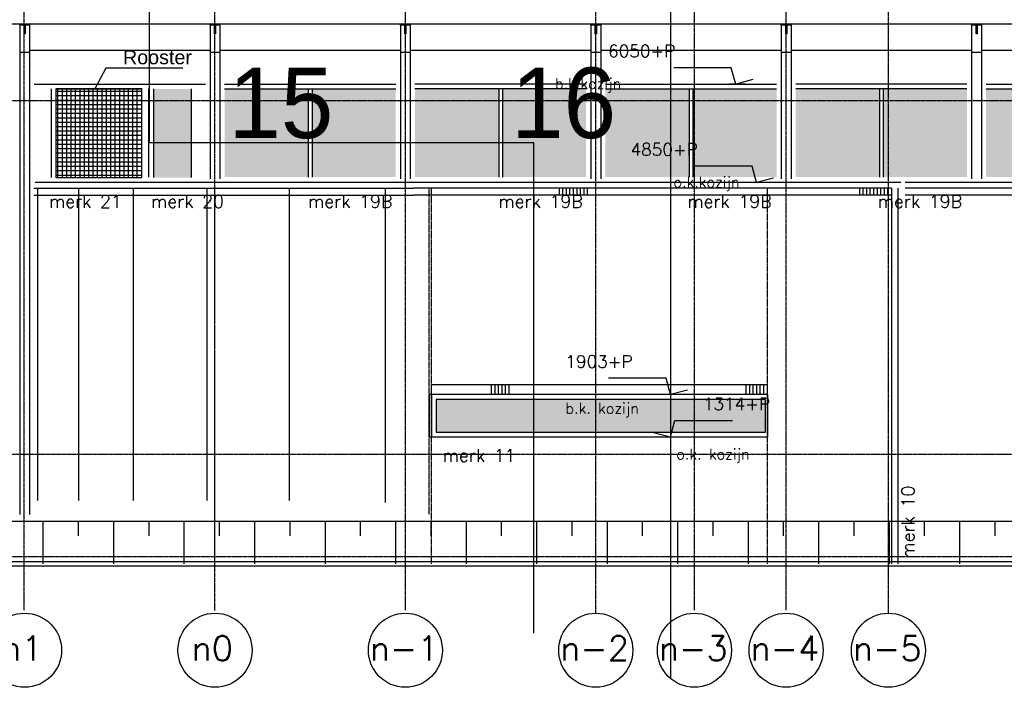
# Model space of a CAD drawing. Extents: x -541908 to 43837, y -41121 to 66863.
# Tile 32 of 41: x -140340 to -126376, y -37850 to -28389. Entities that reach past the tile are written whole.
import ezdxf

# ---------------------------------------------------------------- set-up
doc = ezdxf.new("R2010")
doc.units = 0
doc.header["$LTSCALE"] = 10
doc.header["$MEASUREMENT"] = 0
doc.linetypes.add('DASHDOT', pattern=[1, 0.5, -0.25, 0, -0.25])
doc.linetypes.add('HIDDEN', pattern=[0.375, 0.25, -0.125])
doc.layers.get('0').update_dxf_attribs({"linetype": 'CONTINUOUS'})
for name, color, linetype in [('_DILLATATIES', 8, 'HIDDEN'), ('A--01A1_ACEER', 1, 'CONTINUOUS'), ('A--L$1A-_RASTER_NR_06', 81, 'CONTINUOUS'), ('A--L$1A-_RASTER_NR_10', 171, 'CONTINUOUS'), ('A--L$7A-_STRAMIEN', 1, 'DASHDOT'), ('A--L$7A1-_STRAMIEN', 1, 'CONTINUOUS'), ('A--L$7A3-_STRAMIEN', 3, 'CONTINUOUS'), ('A--L$7AC3-_STRAMIEN', 3, 'DASHDOT'), ('A--L01G1_ACEER', 1, 'CONTINUOUS'), ('A--L11G1_GRONDWERK', 1, 'CONTINUOUS'), ('A--L21G1_BUITENWAND', 1, 'CONTINUOUS'), ('A--L21G2_BUITENWAND', 2, 'CONTINUOUS'), ('A--L21G3_BUITENWAND', 3, 'CONTINUOUS'), ('A--L21G4_BUITENWAND', 4, 'CONTINUOUS'), ('A--L21GC3_BUITENWAND', 3, 'HIDDEN'), ('A--L31--', 2, 'CONTINUOUS'), ('A--L31G1_BUITENKOZIJN', 1, 'CONTINUOUS'), ('A--M01A1_MAATVOERING', 1, 'CONTINUOUS'), ('A--M01B1_HOOGTE_MAATV', 1, 'CONTINUOUS'), ('A--T$7A8-_STRAMIEN', 8, 'DASHDOT'), ('A--T01A-35_TEKSTPRES', 3, 'CONTINUOUS'), ('A--T01A-50_TEKST', 4, 'CONTINUOUS'), ('A--T01B2_HOOGTE_MAATV', 2, 'CONTINUOUS'), ('A--T01B3_HOOGTE_MAATV', 3, 'CONTINUOUS'), ('A--T1$A-_F123-_0_50MM', 4, 'CONTINUOUS'), ('TEKST_KOZIJNMERK', 2, 'CONTINUOUS')]:
    doc.layers.add(name, color=color, linetype=linetype)
doc.styles.add('alfa-0_50', font='TSaCor__.ttf', dxfattribs={"height": 1000})
doc.styles.add('HIEMSTRA', font='romans.shx')
doc.styles.add('HOOGTEXT', font='ROMANS.shx', dxfattribs={"height": 2.5})
doc.styles.add('PRES35', font='ARIALBD0.TTF', dxfattribs={"height": 3.5})

# ---------------------------------------------------------------- blocks, each defined once
blk = doc.blocks.new('HOOGTEP')
at = {"layer": 'A--M01A1_MAATVOERING'}
for p, q in [((0, 0), (0.62, 2.33)), ((0.62, 2.33), (8.79, 2.33)), ((-2.41, 0.65), (0, 0))]:
    blk.add_line(p, q, dxfattribs=at)
at = {"layer": 'A--M01B1_HOOGTE_MAATV'}
blk.add_line((-1.38, 0), (0.91, 0), dxfattribs=at)
at = {"layer": 'A--T01B2_HOOGTE_MAATV', "style": 'HOOGTEXT', "flags": 4}
blk.add_attdef('TEKST', (1.84, -0.67), '', height=1.5, dxfattribs=at)
at = {"layer": 'A--T01B3_HOOGTE_MAATV', "style": 'HOOGTEXT', "flags": 4}
blk.add_attdef('HOOGTE', (1.67, 3.82), '', height=1.75, dxfattribs=at)
blk = doc.blocks.new('A$C707D35FB')
at = {"layer": 'A--L$7A1-_STRAMIEN'}
blk.add_circle((27871.9, 525), 525, dxfattribs=at)
at = {"layer": 'A--L21G3_BUITENWAND'}
for p, q in [((31332.1, 2347.6), (387.6, 2347.6)), ((17332.1, 2347.6), (17332.1, 1747.6)), ((17832.1, 2347.6), (17832.1, 2147.6)), ((18332.1, 2347.6), (18332.1, 1747.6)), ((18832.1, 2347.6), (18832.1, 2147.6)), ((19332.1, 2347.6), (19332.1, 1747.6)), ((19832.1, 2347.6), (19832.1, 2147.6)), ((20332.1, 2347.6), (20332.1, 1747.6)), ((20832.1, 2347.6), (20832.1, 2147.6)), ((21332.1, 2347.6), (21332.1, 1747.6)), ((21832.1, 2347.6), (21832.1, 2147.6)), ((22332.1, 2347.6), (22332.1, 1747.6)), ((22832.1, 2347.6), (22832.1, 2147.6)), ((23332.1, 2347.6), (23332.1, 1747.6)), ((23832.1, 2347.6), (23832.1, 2147.6)), ((24332.1, 2347.6), (24332.1, 1747.6)), ((24832.1, 2347.6), (24832.1, 2147.6)), ((25332.1, 2347.6), (25332.1, 1747.6)), ((25832.1, 2347.6), (25832.1, 2147.6)), ((26332.1, 2347.6), (26332.1, 1747.6)), ((26832.1, 2347.6), (26832.1, 2147.6)), ((27332.1, 2347.6), (27332.1, 1747.6)), ((27832.1, 2347.6), (27832.1, 2147.6)), ((28332.1, 2347.6), (28332.1, 1747.6)), ((28832.1, 2347.6), (28832.1, 2147.6)), ((29332.1, 2347.6), (29332.1, 1747.6)), ((29832.1, 2347.6), (29832.1, 2147.6)), ((30332.1, 2347.6), (30332.1, 1747.6)), ((30832.1, 2347.6), (30832.1, 2147.6))]:
    blk.add_line(p, q, dxfattribs=at)

msp = doc.modelspace()

# ---------------------------------------------------------------- hatches: boundary and pattern name
at = {"layer": 'A--L$1A-_RASTER_NR_06'}
h = msp.add_hatch(dxfattribs=at)
h.set_pattern_fill('ANSI37', color=256, scale=500, angle=45, style=0)
h.set_pattern_definition([(90, (-105110.02, -98402.84), (-62.5, 1e-14), []), (180, (-105110.02, -98402.84), (-1e-14, -62.5), [])])
h.paths.add_polyline_path([(-138607.2, -29369.8), (-139829.7, -29369.8), (-139829.7, -30627.7), (-138607.2, -30627.7)])
h = msp.add_hatch(color=256, dxfattribs=at)
h.paths.add_polyline_path([(-137902.9, -29540.8), (-138443.9, -29540.8), (-138443.9, -30627.7), (-137902.9, -30627.7)])
h.paths.add_polyline_path([(-138443.9, -29369.8), (-138443.9, -29540.8), (-137902.9, -29540.8), (-137902.9, -29369.8)])
h = msp.add_hatch(color=256, dxfattribs=at)
h.dxf.hatch_style = 1
h.paths.add_polyline_path([(-136246.8, -29369.8), (-137434.5, -29369.8), (-137434.5, -30620), (-136246.8, -30620)])
h.paths.add_polyline_path([(-136194.1, -30620), (-135006.5, -30620), (-135006.5, -29369.8), (-136194.1, -29369.8)])
h = msp.add_hatch(color=256, dxfattribs=at)
h.dxf.hatch_style = 1
h.paths.add_polyline_path([(-133494.1, -29369.8), (-132306.5, -29369.8), (-132306.5, -30620), (-133494.1, -30620)])
h.paths.add_polyline_path([(-133546.8, -30620), (-134734.5, -30620), (-134734.5, -29369.8), (-133546.8, -29369.8)])
h = msp.add_hatch(color=256, dxfattribs=at)
h.dxf.hatch_style = 1
h.paths.add_polyline_path([(-130846.8, -29369.8), (-132034.5, -29369.8), (-132034.5, -30620), (-130846.8, -30620)])
h.paths.add_polyline_path([(-130794.1, -30620), (-129606.5, -30620), (-129606.5, -29369.8), (-130794.1, -29369.8)])
h = msp.add_hatch(color=256, dxfattribs=at)
h.dxf.hatch_style = 1
h.paths.add_polyline_path([(-128094.1, -29369.8), (-126906.5, -29369.8), (-126906.5, -30620), (-128094.1, -30620)])
h.paths.add_polyline_path([(-128146.8, -30620), (-129334.5, -30620), (-129334.5, -29369.8), (-128146.8, -29369.8)])
h = msp.add_hatch(color=256, dxfattribs=at)
h.dxf.hatch_style = 1
h.paths.add_polyline_path([(-125446.8, -29369.8), (-126634.5, -29369.8), (-126634.5, -30620), (-125446.8, -30620)])
h.paths.add_polyline_path([(-125394.1, -30620), (-124206.5, -30620), (-124206.5, -29369.8), (-125394.1, -29369.8)])
at = {"layer": 'A--L$1A-_RASTER_NR_10'}
msp.add_hatch(color=256, dxfattribs=at).paths.add_polyline_path([(-129764.5, -34235.8), (-129764.5, -33769.8), (-134434.7, -33769.8), (-134434.7, -34235.8)])

# ---------------------------------------------------------------- linework, layer by layer
at = {"layer": '_DILLATATIES'}
msp.add_line((-134534, -35402.8, -10.7), (-134534, -30777.8, -10.7), dxfattribs=at)
at = {"layer": 'A--01A1_ACEER'}
for p, q in [((-136246.8, -29302.8, -10.7), (-136194.1, -29302.8, -10.7)), ((-133494.1, -29302.8, -10.7), (-133546.8, -29302.8, -10.7)), ((-130846.8, -29302.8, -10.7), (-130794.1, -29302.8, -10.7)), ((-128094.1, -29302.8, -10.7), (-128146.8, -29302.8, -10.7)), ((-139110.8, -30627.7, -10.7), (-138607.2, -30627.7, -10.7))]:
    msp.add_line(p, q, dxfattribs=at)
at = {"layer": 'A--01A1_ACEER', "elevation": -10.7}
msp.add_lwpolyline([(-138607.2, -29369.8), (-139829.7, -29369.8), (-139829.7, -30627.7), (-138607.2, -30627.7)], close=True, dxfattribs=at)
at = {"layer": 'A--L$7A-_STRAMIEN'}
for p, q in [((-140282.5, -17664.1, -10.9), (-140282.5, -36759, -10.9)), ((-137570.5, -36761.8, -10.7), (-137570.5, -17664.1, -10.7)), ((-134870.5, -36759, -10.7), (-134870.5, -17664.1, -10.7)), ((-132170.5, -36800.4, -10.7), (-132170.5, -17664.1, -10.7)), ((-130770.9, -36759, -10.7), (-130770.9, -17664.1, -10.7)), ((-129470.5, -36759, -10.7), (-129470.5, -17664.1, -10.7)), ((-128020.5, -36800.4, -10.7), (-128020.5, -17664.1, -10.7))]:
    msp.add_line(p, q, dxfattribs=at)
at = {"layer": 'A--L$7A1-_STRAMIEN'}
for centre in [(-140270.5, -37325.4, -10.7), (-137570.5, -37325.4, -10.7), (-134870.5, -37325.4, -10.7), (-132170.5, -37325.4, -10.7), (-130770.9, -37325.4, -10.7), (-129470.5, -37325.4, -10.7), (-128020.5, -37325.4, -10.7)]:
    msp.add_circle(centre, 525, dxfattribs=at)
at = {"layer": 'A--L$7AC3-_STRAMIEN'}
msp.add_line((-105110, -36002.8, -10.7), (-157254.8, -36002.8, -10.6), dxfattribs=at)
at = {"layer": 'A--L01G1_ACEER', "elevation": -10.7}
msp.add_lwpolyline([(-134434.7, -34235.8), (-129764.5, -34235.8), (-129764.5, -33769.8), (-134434.7, -33769.8), (-134434.7, -34235.8)], dxfattribs=at)
at = {"layer": 'A--L11G1_GRONDWERK'}
msp.add_line((-131110, -20157.3, -10.7), (-131110, -37723.6, -10.7), dxfattribs=at)
at = {"layer": 'A--L21G1_BUITENWAND'}
for p, q in [((-140082.7, -35202.8, -10.7), (-140082.7, -30777.8, -10.7)), ((-139500.8, -35202.8, -10.7), (-139500.8, -30777.8, -10.7)), ((-138727.5, -35202.8, -10.7), (-138727.5, -30777.8, -10.7)), ((-137680.7, -35202.8, -10.7), (-137680.7, -30777.8, -10.7)), ((-136513.6, -35202.8, -10.7), (-136513.6, -30777.8, -10.7)), ((-135150.1, -35231.5, -10.7), (-135150.1, -30777.8, -10.7)), ((-132685.7, -30877.8, -10.7), (-132685.7, -30777.8, -10.7)), ((-132635.7, -30877.8, -10.7), (-132635.7, -30777.8, -10.7)), ((-132585.7, -30877.8, -10.7), (-132585.7, -30777.8, -10.7)), ((-132535.7, -30877.8, -10.7), (-132535.7, -30777.8, -10.7)), ((-132485.7, -30877.8, -10.7), (-132485.7, -30777.8, -10.7)), ((-132435.7, -30877.8, -10.7), (-132435.7, -30777.8, -10.7)), ((-132385.7, -30877.8, -10.7), (-132385.7, -30777.8, -10.7)), ((-132335.7, -30877.8, -10.7), (-132335.7, -30777.8, -10.7)), ((-132285.7, -30877.8, -10.7), (-132285.7, -30777.8, -10.7)), ((-128426.7, -30877.8, -10.7), (-128426.7, -30777.8, -10.7)), ((-128376.7, -30877.8, -10.7), (-128376.7, -30777.8, -10.7)), ((-128326.7, -30877.8, -10.7), (-128326.7, -30777.8, -10.7)), ((-128276.7, -30877.8, -10.7), (-128276.7, -30777.8, -10.7)), ((-128226.7, -30877.8, -10.7), (-128226.7, -30777.8, -10.7)), ((-128176.7, -30877.8, -10.7), (-128176.7, -30777.8, -10.7)), ((-128126.7, -30877.8, -10.7), (-128126.7, -30777.8, -10.7)), ((-128076.7, -30877.8, -10.7), (-128076.7, -30777.8, -10.7)), ((-128026.7, -30877.8, -10.7), (-128026.7, -30777.8, -10.7)), ((-134500.3, -33702.8, -10.7), (-134500.3, -33562.8, -10.7)), ((-129736.7, -33562.8, -10.7), (-134500.3, -33562.8, -10.7)), ((-133648.1, -33702.8, -10.7), (-133648.1, -33562.8, -10.7)), ((-133598.1, -33702.8, -10.7), (-133598.1, -33562.8, -10.7)), ((-133548.1, -33702.8, -10.7), (-133548.1, -33562.8, -10.7)), ((-133498.1, -33702.8, -10.7), (-133498.1, -33562.8, -10.7)), ((-133448.1, -33702.8, -10.7), (-133448.1, -33562.8, -10.7)), ((-133398.1, -33702.8, -10.7), (-133398.1, -33562.8, -10.7)), ((-130036.7, -33702.8, -10.7), (-130036.7, -33562.8, -10.7)), ((-129986.7, -33702.8, -10.7), (-129986.7, -33562.8, -10.7)), ((-129936.7, -33702.8, -10.7), (-129936.7, -33562.8, -10.7)), ((-129886.7, -33702.8, -10.7), (-129886.7, -33562.8, -10.7)), ((-129836.7, -33702.8, -10.7), (-129836.7, -33562.8, -10.7)), ((-129786.7, -33702.8, -10.7), (-129786.7, -33562.8, -10.7)), ((-129736.7, -33702.8, -10.7), (-129736.7, -33562.8, -10.7))]:
    msp.add_line(p, q, dxfattribs=at)
at = {"layer": 'A--L21G2_BUITENWAND'}
for p, q in [((-140340.5, -28464.4, -10.7), (-140340.5, -28850.4, -10.7)), ((-140200.5, -28464.4, -10.7), (-140200.5, -28850.4, -10.7)), ((-137640.5, -28464.4, -10.7), (-137640.5, -28850.4, -10.7)), ((-137500.5, -28464.4, -10.7), (-137500.5, -28850.4, -10.7)), ((-134940.5, -28464.4, -10.7), (-134940.5, -28850.4, -10.7)), ((-134800.5, -28464.4, -10.7), (-134800.5, -28850.4, -10.7)), ((-132240.3, -28464.4, -10.7), (-132240.3, -28850.4, -10.7)), ((-132100.3, -28464.4, -10.7), (-132100.3, -28850.4, -10.7)), ((-129540.3, -28464.4, -10.7), (-129540.3, -28850.4, -10.7)), ((-129400.3, -28464.4, -10.7), (-129400.3, -28850.4, -10.7)), ((-126840.3, -28464.4, -10.7), (-126840.3, -28850.4, -10.7)), ((-126700.3, -28464.4, -10.7), (-126700.3, -28850.4, -10.7)), ((-140340.5, -28850.4, -10.7), (-140200.8, -28850.4, -10.7)), ((-140340.3, -28850.4, -10.7), (-140340.3, -35402.8, -10.7)), ((-140340.3, -28850.4, -10.7), (-140200.6, -28850.4, -10.7)), ((-140340.3, -28850.4, -10.7), (-140200.6, -28850.4, -10.7)), ((-140200.6, -28850.4, -10.7), (-140200.6, -35402.8, -10.7)), ((-140200.5, -28820.5, -10.7), (-137640.5, -28820.5, -10.7)), ((-137640.5, -28850.4, -10.7), (-137500.8, -28850.4, -10.7)), ((-137640.3, -28850.4, -10.7), (-137500.6, -28850.4, -10.7)), ((-137640.3, -28850.4, -10.7), (-137500.6, -28850.4, -10.7)), ((-137640.3, -28850.4, -10.7), (-137500.6, -28850.4, -10.7)), ((-137640.3, -28850.4, -10.7), (-137640.3, -30644.9, -10.7)), ((-137500.6, -28850.4, -10.7), (-137500.6, -30644.9, -10.7)), ((-137500.5, -28820.5, -10.7), (-134940.5, -28820.5, -10.7)), ((-134940.5, -28850.4, -10.7), (-134800.8, -28850.4, -10.7)), ((-134940.3, -28850.4, -10.7), (-134800.6, -28850.4, -10.7)), ((-134940.3, -28850.4, -10.7), (-134800.6, -28850.4, -10.7)), ((-134940.3, -28850.4, -10.7), (-134800.6, -28850.4, -10.7)), ((-134940.3, -28850.4, -10.7), (-134800.6, -28850.4, -10.7)), ((-134940.3, -28850.4, -10.7), (-134940.3, -30644.9, -10.7)), ((-134800.6, -28850.4, -10.7), (-134800.6, -30644.9, -10.7)), ((-134800.5, -28820.5, -10.7), (-132240.5, -28820.5, -10.7)), ((-132240.3, -28850.4, -10.7), (-132240.3, -30644.9, -10.7)), ((-132240.3, -28850.4, -10.7), (-132100.6, -28850.4, -10.7)), ((-132240.3, -28850.4, -10.7), (-132100.6, -28850.4, -10.7)), ((-132240.2, -28850.4, -10.7), (-132100.5, -28850.4, -10.7)), ((-132240.2, -28850.4, -10.7), (-132100.5, -28850.4, -10.7)), ((-132240.2, -28850.4, -10.7), (-132100.5, -28850.4, -10.7)), ((-132240.2, -28850.4, -10.7), (-132100.5, -28850.4, -10.7)), ((-132100.6, -28850.4, -10.7), (-132100.6, -30644.9, -10.7)), ((-132100.5, -28820.5, -10.7), (-129540.5, -28820.5, -10.7)), ((-129540.3, -28850.4, -10.7), (-129400.6, -28850.4, -10.7)), ((-129540.3, -28850.4, -10.7), (-129400.6, -28850.4, -10.7)), ((-129540.3, -28850.4, -10.7), (-129400.6, -28850.4, -10.7)), ((-129540.3, -28850.4, -10.7), (-129540.3, -30644.9, -10.7)), ((-129540.2, -28850.4, -10.7), (-129400.5, -28850.4, -10.7)), ((-129540.2, -28850.4, -10.7), (-129400.5, -28850.4, -10.7)), ((-129540.2, -28850.4, -10.7), (-129400.5, -28850.4, -10.7)), ((-129540.2, -28850.4, -10.7), (-129400.5, -28850.4, -10.7)), ((-129400.6, -28850.4, -10.7), (-129400.6, -30644.9, -10.7)), ((-129400.5, -28820.5, -10.7), (-126840.5, -28820.5, -10.7)), ((-126840.3, -28850.4, -10.7), (-126700.6, -28850.4, -10.7)), ((-126840.3, -28850.4, -10.7), (-126700.6, -28850.4, -10.7)), ((-126840.3, -28850.4, -10.7), (-126700.6, -28850.4, -10.7)), ((-126840.3, -28850.4, -10.7), (-126700.6, -28850.4, -10.7)), ((-126840.3, -28850.4, -10.7), (-126840.3, -30644.9, -10.7)), ((-126840.2, -28850.4, -10.7), (-126700.5, -28850.4, -10.7)), ((-126840.2, -28850.4, -10.7), (-126700.5, -28850.4, -10.7)), ((-126840.2, -28850.4, -10.7), (-126700.5, -28850.4, -10.7)), ((-126840.2, -28850.4, -10.7), (-126700.5, -28850.4, -10.7)), ((-126700.6, -28850.4, -10.7), (-126700.6, -30644.9, -10.7)), ((-126700.5, -28820.5, -10.7), (-124140.5, -28820.5, -10.7)), ((-138513.9, -29369.8, -10.7), (-138513.9, -30620, -10.7)), ((-117122, -30697.8, -10.7), (-127780, -30697.8, -10.7)), ((-117122, -30777.8, -10.7), (-127780, -30777.8, -10.7)), ((-117142, -30877.8, -10.7), (-127780, -30877.8, -10.7))]:
    msp.add_line(p, q, dxfattribs=at)
at = {"layer": 'A--L21G2_BUITENWAND', "ltscale": 0.1, "elevation": -10.7}
for points in [[(-140200.5, -28451.4), (-140200.5, -28464.4, -0.4142136), (-140202.5, -28466.4), (-140258.5, -28466.4, 0.4142136), (-140262, -28469.9), (-140262, -28589.4, -0.4142136), (-140264, -28591.4), (-140275, -28591.4, -0.4142136), (-140277, -28589.4), (-140277, -28469.9, 0.4142136), (-140280.5, -28466.4), (-140338.5, -28466.4, -0.4142136), (-140340.5, -28464.4), (-140340.5, -28451.4)], [(-137500.5, -28451.4), (-137500.5, -28464.4, -0.4142136), (-137502.5, -28466.4), (-137558.5, -28466.4, 0.4142136), (-137562, -28469.9), (-137562, -28589.4, -0.4142136), (-137564, -28591.4), (-137575, -28591.4, -0.4142136), (-137577, -28589.4), (-137577, -28469.9, 0.4142136), (-137580.5, -28466.4), (-137638.5, -28466.4, -0.4142136), (-137640.5, -28464.4), (-137640.5, -28451.4)], [(-134800.5, -28451.4), (-134800.5, -28464.4, -0.4142136), (-134802.5, -28466.4), (-134858.5, -28466.4, 0.4142136), (-134862, -28469.9), (-134862, -28589.4, -0.4142136), (-134864, -28591.4), (-134875, -28591.4, -0.4142136), (-134877, -28589.4), (-134877, -28469.9, 0.4142136), (-134880.5, -28466.4), (-134938.5, -28466.4, -0.4142136), (-134940.5, -28464.4), (-134940.5, -28451.4)], [(-132100.3, -28451.4), (-132100.3, -28464.4, -0.4142136), (-132102.3, -28466.4), (-132158.3, -28466.4, 0.4142136), (-132161.8, -28469.9), (-132161.8, -28589.4, -0.4142136), (-132163.8, -28591.4), (-132174.8, -28591.4, -0.4142136), (-132176.8, -28589.4), (-132176.8, -28469.9, 0.4142136), (-132180.3, -28466.4), (-132238.3, -28466.4, -0.4142136), (-132240.3, -28464.4), (-132240.3, -28451.4)], [(-129400.3, -28451.4), (-129400.3, -28464.4, -0.4142136), (-129402.3, -28466.4), (-129458.3, -28466.4, 0.4142136), (-129461.8, -28469.9), (-129461.8, -28589.4, -0.4142136), (-129463.8, -28591.4), (-129474.8, -28591.4, -0.4142136), (-129476.8, -28589.4), (-129476.8, -28469.9, 0.4142136), (-129480.3, -28466.4), (-129538.3, -28466.4, -0.4142136), (-129540.3, -28464.4), (-129540.3, -28451.4)], [(-126700.3, -28451.4), (-126700.3, -28464.4, -0.4142136), (-126702.3, -28466.4), (-126758.3, -28466.4, 0.4142136), (-126761.8, -28469.9), (-126761.8, -28589.4, -0.4142136), (-126763.8, -28591.4), (-126774.8, -28591.4, -0.4142136), (-126776.8, -28589.4), (-126776.8, -28469.9, 0.4142136), (-126780.3, -28466.4), (-126838.3, -28466.4, -0.4142136), (-126840.3, -28464.4), (-126840.3, -28451.4)]]:
    msp.add_lwpolyline(points, format="xyb", close=True, dxfattribs=at)
at = {"layer": 'A--L21G3_BUITENWAND'}
for p, q in [((-117190.8, -28451.4, -10.7), (-161447.3, -28451.4, -10.7)), ((-140133, -29302.8, -10.7), (-137706.5, -29302.8, -10.7)), ((-137434.5, -29302.8, -10.7), (-135006.5, -29302.8, -10.7)), ((-132306.5, -29302.8, -10.7), (-134734.5, -29302.8, -10.7)), ((-132034.5, -29302.8, -10.7), (-129606.5, -29302.8, -10.7)), ((-126906.5, -29302.8, -10.7), (-129334.5, -29302.8, -10.7)), ((-126634.5, -29302.8, -10.7), (-124206.5, -29302.8, -10.7)), ((-127843.7, -30697.8, -10.7), (-140120.5, -30697.8, -10.7)), ((-140138.4, -30777.8, -10.7), (-134755.6, -30777.8, -10.7)), ((-127976.7, -30777.8, -10.7), (-134755.6, -30777.8, -10.7)), ((-127976.7, -30777.8, -10.7), (-127976.7, -36102.8, -10.7)), ((-127883.7, -36102.8, -10.7), (-127883.7, -30777.8, -10.7)), ((-140138.4, -30877.8, -10.7), (-134755.6, -30877.8, -10.7)), ((-127976.7, -30877.8, -10.7), (-134755.6, -30877.8, -10.7)), ((-134500.3, -33702.8, -10.7), (-134534, -33702.8, -10.7)), ((-134534, -33702.8, -10.7), (-134534, -34302.8, -10.7)), ((-134500.3, -33702.8, -10.7), (-134500.3, -34302.8, -10.7)), ((-129736.7, -33702.8, -10.7), (-134500.3, -33702.8, -10.7)), ((-129736.7, -33702.8, -10.7), (-129736.7, -34302.8, -10.7)), ((-134534, -34302.8, -10.7), (-134500.3, -34302.8, -10.7)), ((-134500.3, -34302.8, -10.7), (-129736.7, -34302.8, -10.7)), ((-157254.8, -36070.3, -10.6), (-105110, -36063.2, -21.3)), ((-157254.8, -36128.2, -10.6), (-105110, -36128.2, -21.3))]:
    msp.add_line(p, q, dxfattribs=at)
at = {"layer": 'A--L21G4_BUITENWAND', "elevation": -10.7}
msp.add_lwpolyline([(-133048.7, -37081.4), (-133048.7, -30133), (-138500.3, -30133), (-138500.3, -20005.6)], dxfattribs=at)
at = {"layer": 'A--L21GC3_BUITENWAND'}
for p, q in [((-137570.5, -36102.8, -10.7), (-137570.5, -30777.8, -10.7)), ((-134500.3, -36102.8, -10.7), (-134500.3, -30777.8, -10.7)), ((-129736.7, -36102.8, -10.7), (-129736.7, -30777.8, -10.7))]:
    msp.add_line(p, q, dxfattribs=at)
at = {"layer": 'A--L31G1_BUITENKOZIJN'}
for p, q in [((-139889.7, -30627.7, -10.7), (-139889.7, -29369.8, -10.7)), ((-139829.7, -29369.8, -10.7), (-138607.2, -29369.8, -10.7)), ((-138443.9, -29369.8, -10.7), (-138443.9, -30627.7, -10.7)), ((-137902.9, -30627.7, -10.7), (-137902.9, -29369.8, -10.7)), ((-137434.5, -29369.8, -10.7), (-135006.5, -29369.8, -10.7)), ((-136246.8, -29369.8, -10.7), (-136246.8, -30620, -10.7)), ((-136194.1, -29369.8, -10.7), (-136194.1, -30620, -10.7)), ((-132306.5, -29369.8, -10.7), (-134734.5, -29369.8, -10.7)), ((-133546.8, -29369.8, -10.7), (-133546.8, -30620, -10.7)), ((-133494.1, -29369.8, -10.7), (-133494.1, -30620, -10.7)), ((-132034.5, -29369.8, -10.7), (-129606.5, -29369.8, -10.7)), ((-130846.8, -29369.8, -10.7), (-130846.8, -30620, -10.7)), ((-130794.1, -29369.8, -10.7), (-130794.1, -30620, -10.7)), ((-126906.5, -29369.8, -10.7), (-129334.5, -29369.8, -10.7)), ((-128146.8, -29369.8, -10.7), (-128146.8, -30620, -10.7)), ((-128094.1, -29369.8, -10.7), (-128094.1, -30620, -10.7)), ((-126634.5, -29369.8, -10.7), (-124206.5, -29369.8, -10.7))]:
    msp.add_line(p, q, dxfattribs=at)
at = {"layer": 'A--T$7A8-_STRAMIEN', "color": 8}
for p, q in [((-105110, -29540.8, -10.7), (-207021.8, -29540.8, -10.7)), ((-62116, -34552.8, -10.7), (-207021.8, -34552.8, -10.7))]:
    msp.add_line(p, q, dxfattribs=at)
at = {"layer": 'A--T01A-50_TEKST'}
for p, q in [((-139118, -29074, -10.7), (-139276, -29369.8, -10.7)), ((-138025.3, -29074, -10.7), (-139118, -29074, -10.7))]:
    msp.add_line(p, q, dxfattribs=at)

# ---------------------------------------------------------------- block references
ref = msp.add_blockref('HOOGTEP', (-130185.6, -29302.8, -10.7), dxfattribs=dict(xscale=-100, yscale=100, zscale=100))
ref.add_attrib('TEKST', 'b.k.kozijn', (-132748.1, -29369.9, -10.7), dxfattribs={"layer": 'A--T01B2_HOOGTE_MAATV', "height": 150, "style": 'HOOGTEXT', "flags": 4})
ref.add_attrib('HOOGTE', '6050+P', (-131994.5, -28920.9, -10.7), dxfattribs={"layer": 'A--T01B3_HOOGTE_MAATV', "height": 175, "style": 'HOOGTEXT', "flags": 4})
ref = msp.add_blockref('HOOGTEP', (-129892, -30697.8, -10.6), dxfattribs=dict(xscale=-100, yscale=100, zscale=100))
ref.add_attrib('TEKST', 'o.k.kozijn', (-131068.9, -30764.9, -10.6), dxfattribs={"layer": 'A--T01B2_HOOGTE_MAATV', "height": 150, "style": 'HOOGTEXT', "flags": 4})
ref.add_attrib('HOOGTE', '4850+P', (-131675.9, -30315.9, -10.6), dxfattribs={"layer": 'A--T01B3_HOOGTE_MAATV', "height": 175, "style": 'HOOGTEXT', "flags": 4})
ref = msp.add_blockref('HOOGTEP', (-131110, -33702.8, -10.7), dxfattribs=dict(xscale=-100, yscale=100, zscale=100))
ref.add_attrib('TEKST', 'b.k. kozijn', (-132600.1, -33970.9, -10.7), dxfattribs={"layer": 'A--T01B2_HOOGTE_MAATV', "height": 150, "style": 'HOOGTEXT', "flags": 4})
ref.add_attrib('HOOGTE', '1903+P', (-132600.1, -33320.9, -10.7), dxfattribs={"layer": 'A--T01B3_HOOGTE_MAATV', "height": 175, "style": 'HOOGTEXT', "flags": 4})
ref = msp.add_blockref('HOOGTEP', (-131110, -34302.8, -10.7), dxfattribs=dict(xscale=100, yscale=100, zscale=100))
ref.add_attrib('TEKST', 'o.k. kozijn', (-131028.5, -34620.9, -10.7), dxfattribs={"layer": 'A--T01B2_HOOGTE_MAATV', "height": 150, "style": 'HOOGTEXT', "flags": 4})
ref.add_attrib('HOOGTE', '1314+P', (-130651.1, -33920.9, -10.7), dxfattribs={"layer": 'A--T01B3_HOOGTE_MAATV', "height": 175, "style": 'HOOGTEXT', "flags": 4})
at = {"layer": 'A--L31--', "linetype": 'Continuous'}
msp.add_blockref('A$C707D35FB', (-157342.4, -37850.4, -10.7), dxfattribs=at)

# ---------------------------------------------------------------- texts
at = {"layer": 'A--L$7A3-_STRAMIEN', "style": 'HIEMSTRA'}
for s, p in [('n1', (-140600.6, -37472.8, -10.7)), ('n0', (-137900.6, -37472.8, -10.7)), ('n-1', (-135374.3, -37472.8, -10.7)), ('n-2', (-132674.3, -37472.8, -10.7)), ('n-3', (-131274.8, -37472.8, -10.7)), ('n-4', (-129974.3, -37472.8, -10.7)), ('n-5', (-128524.3, -37472.9, -10.7))]:
    msp.add_text(s, height=350, dxfattribs=at).set_placement(p)
at = {"layer": 'A--T01A-35_TEKSTPRES', "style": 'PRES35'}
msp.add_text('Rooster', height=200, dxfattribs=at).set_placement((-138875.5, -29020.8, -10.7))
at = {"layer": 'A--T1$A-_F123-_0_50MM', "char_height": 1000, "width": 663.675, "attachment_point": 1, "style": 'alfa-0_50'}
for s, insert in [('15', (-137379.9, -29066.9, -10.7)), ('16', (-133369.8, -29066.9, -10.7))]:
    msp.add_mtext(s, dxfattribs=dict(at, insert=insert))
at = {"layer": 'TEKST_KOZIJNMERK', "style": 'HIEMSTRA'}
for s, p in [('merk 21', (-139926.5, -31054.2, -10.7)), ('merk 20', (-138477.5, -31054.2, -10.7)), ('merk 19B', (-136251.5, -31054.2, -10.7)), ('merk 19B', (-133551.5, -31054.2, -10.7)), ('merk 19B', (-130872, -31054.2, -10.7)), ('merk 19B', (-128172, -31054.2, -10.7)), ('merk 11', (-134341.8, -34654.3, -10.7))]:
    msp.add_text(s, height=180, dxfattribs=at).set_placement(p)
msp.add_text('merk 10', height=180, rotation=90, dxfattribs=at).set_placement((-127651.8, -36026.4, -10.7))

doc.saveas('drawing.dxf')
